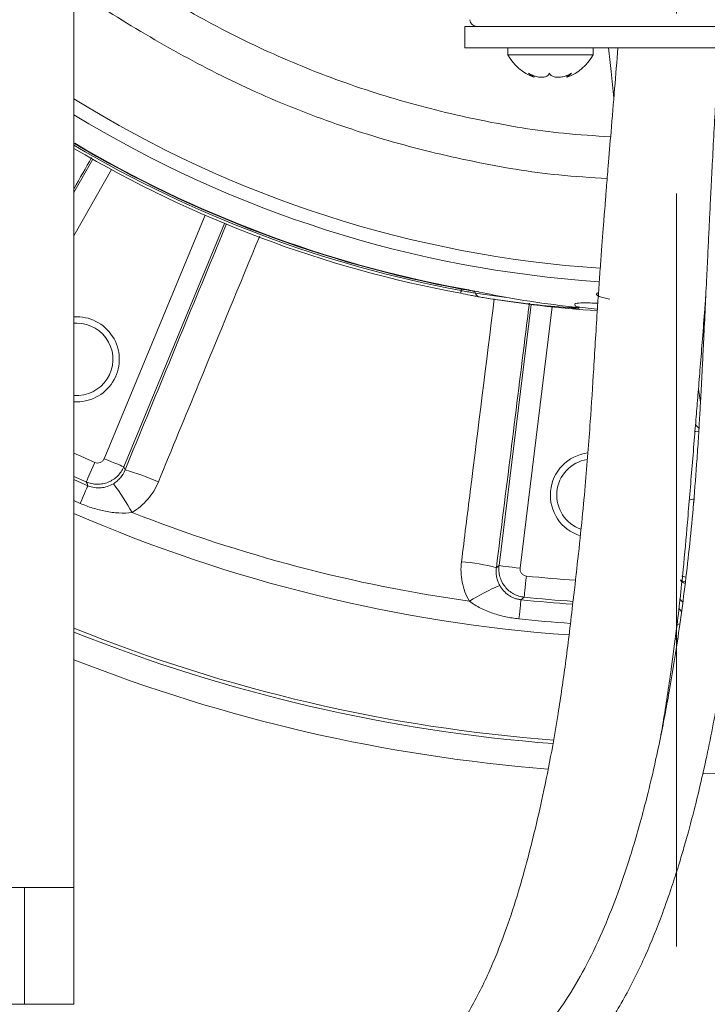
# Model space of a CAD drawing. Header units: millimetres. Extents: x 0 to 8410, y 0 to 5940.
# Tile 16 of 256: x 2066 to 2163, y 968 to 1107. Entities that reach past the tile are written whole.
import ezdxf

# ---------------------------------------------------------------- set-up
doc = ezdxf.new("R2010")
doc.units = ezdxf.units.MM
doc.header["$LTSCALE"] = 10
doc.linetypes.add('CENTERX2', pattern=[20.32, 12.7, -2.54, 2.54, -2.54])
doc.styles.add('SLDTEXTSTYLE0', font='TXT', dxfattribs={"width": 0.605})
doc.dimstyles.new('SLDDIMSTYLE13', dxfattribs={"dimtxt": 50, "dimasz": 50, "dimexe": 0, "dimexo": 0.0625, "dimgap": 12.5, "dimtad": 0, "dimtih": 1, "dimtoh": 1, "dimdec": 1, "dimrnd": 1e-09, "dimzin": 12, "dimdsep": 46, "dimtxsty": 'SLDTEXTSTYLE0', "dimsah": 1, "dimcen": 0, "dimadec": 0, "dimazin": 0, "dimtfac": 1, "dimtofl": 0, "dimtmove": 0, "dimatfit": 3, "dimfxl": 1, "dimfrac": 2, "dimtolj": 1, "dimtzin": 12, "dimarcsym": 0})
doc.dimstyles.new('SLDDIMSTYLE2', dxfattribs={"dimtxt": 50, "dimasz": 50, "dimexe": 0, "dimexo": 0.0625, "dimgap": 12.5, "dimtad": 1, "dimtoh": 1, "dimdec": 1, "dimrnd": 1e-09, "dimzin": 12, "dimdsep": 46, "dimtxsty": 'SLDTEXTSTYLE0', "dimsah": 1, "dimcen": 0.09, "dimadec": 0, "dimazin": 0, "dimtfac": 1, "dimtofl": 0, "dimtmove": 0, "dimatfit": 3, "dimfxl": 1, "dimfrac": 2, "dimtolj": 1, "dimtzin": 12, "dimarcsym": 0})

# ---------------------------------------------------------------- blocks, each defined once
blk = doc.blocks.new('*D44')
at = {"color": 7, "linetype": 'Continuous', "lineweight": 0}
for p, q in [((2158.71, 1232.51), (1837.74, 993.81)), ((1837.74, 993.81), (1650.7, 854.72)), ((1650.7, 854.72), (887.67, 854.72))]:
    blk.add_line(p, q, dxfattribs=at)
blk.add_solid([(1837.74, 993.81), (1793.14, 969.99), (1802.09, 957.96)], dxfattribs=at)
at = {"color": 7, "linetype": 'Continuous', "lineweight": 0, "char_height": 50, "attachment_point": 1, "style": 'SLDTEXTSTYLE0'}
for s, insert in [('Smallest circumscribed', (903.55, 995.88)), ('radius axis 1, R', (903.55, 919.17)), ('400', (1376.99, 919.17))]:
    blk.add_mtext(s, dxfattribs=dict(at, insert=insert))
blk = doc.blocks.new('*D47')
at = {"color": 7, "linetype": 'Continuous', "lineweight": 0}
for p, q in [((2679.92, 1232.51), (2679.92, 1332.51)), ((2410.3, 1232.51), (2694.92, 1232.51)), ((2679.92, 1167.51), (2679.92, 1232.51)), ((2118.59, 1167.51), (2694.92, 1167.51)), ((2679.92, 1167.51), (2679.92, 727.07))]:
    blk.add_line(p, q, dxfattribs=at)
for points in [[(2679.92, 1232.51), (2687.42, 1282.51), (2672.42, 1282.51)], [(2679.92, 1167.51), (2672.42, 1117.51), (2687.42, 1117.51)]]:
    blk.add_solid(points, dxfattribs=at)
at = {"color": 7, "linetype": 'Continuous', "lineweight": 0, "char_height": 50, "attachment_point": 1, "rotation": 90, "style": 'SLDTEXTSTYLE0'}
for s, insert in [(' (3x M8)', (2615.46, 819.3)), ('65', (2615.46, 742.94))]:
    blk.add_mtext(s, dxfattribs=dict(at, insert=insert))

msp = doc.modelspace()

# ---------------------------------------------------------------- linework, layer by layer
at = {"color": 7, "linetype": 'CENTERX2', "lineweight": 0}
msp.add_line((2158.705367, 1488.853734), (2158.705367, 976.174264), dxfattribs=at)
at = {"color": 7, "linetype": 'Continuous', "lineweight": 0}
for p, q in [((2073.705367, 984.514003), (2073.705367, 1136.013997)), ((2128.855367, 1106.014003), (2128.855367, 1103.013997)), ((2212.355367, 1106.014003), (2128.855367, 1106.014003)), ((2212.355367, 1103.013997), (2128.855367, 1103.013997)), ((2134.943998, 1103.013997), (2134.943998, 1102.013995)), ((2134.943998, 1102.013995), (2146.937536, 1102.013995)), ((2146.937536, 1102.013995), (2146.943997, 1102.013995)), ((2146.943997, 1102.013995), (2146.943997, 1103.013997)), ((2138.632738, 1098.868941), (2138.632738, 1099.05914)), ((2143.255256, 1099.129324), (2143.255256, 1098.868941)), ((2144.411858, 1066.583862), (2144.385147, 1066.889172)), ((2074.099733, 1065.046748), (2073.705367, 1065.033769)), ((2074.099733, 1064.146747), (2073.705367, 1064.131474)), ((2161.817531, 1054.843654), (2162.104346, 1052.954589)), ((2073.705367, 984.514003), (2064.705371, 984.514003)), ((2073.705367, 984.514003), (2073.705367, 968.014007)), ((2064.610584, 968.014007), (2073.10929, 968.014007)), ((2073.10929, 968.014007), (2073.705367, 968.014007))]:
    msp.add_line(p, q, dxfattribs=at)
at = {"color": 8, "linetype": 'Continuous', "lineweight": 0}
for p, q in [((2073.814883, 1089.508792), (2073.814883, 1089.546)), ((2074.582568, 1089.092945), (2074.582568, 1089.047735)), ((2073.705367, 1082.579588), (2076.364449, 1087.279489)), ((2078.983857, 1085.825314), (2073.705367, 1076.495623)), ((2077.962509, 1045.022776), (2092.194571, 1079.382022)), ((2094.953141, 1078.213175), (2080.730348, 1043.876295)), ((2119.898605, 1070.802604), (2119.898605, 1070.834433)), ((2120.611622, 1070.664962), (2120.611622, 1070.639496)), ((2130.095438, 1068.66925), (2130.614566, 1068.598559)), ((2130.347167, 1068.397676), (2134.753774, 1067.791392)), ((2133.681724, 1029.935365), (2138.205555, 1066.778993)), ((2141.182062, 1066.437905), (2136.655283, 1029.570257)), ((2075.442015, 1041.743939), (2073.705367, 1042.511364)), ((2073.705367, 1042.066877), (2075.666248, 1041.203757)), ((2074.585459, 1038.713773), (2073.705367, 1039.098164)), ((2161.230811, 1039.354881), (2161.113304, 1038.539325)), ((2159.203422, 1021.733215), (2158.801186, 1021.641915)), ((2158.89664, 1019.601872), (2158.551408, 1019.601842)), ((2066.705367, 968.014007), (2066.705367, 984.514003))]:
    msp.add_line(p, q, dxfattribs=at)
at = {"color": 8, "linetype": 'Continuous', "lineweight": 0, "flags": 128}
for points in [[(2128.268194, 1068.359589), (2128.27343, 1068.387841), (2128.279841, 1068.422412), (2128.287377, 1068.463047), (2128.295988, 1068.509494), (2128.305615, 1068.56141), (2128.316191, 1068.618452), (2128.327639, 1068.680187), (2128.339882, 1068.746229)], [(2128.339882, 1068.746229), (2128.348537, 1068.7929), (2128.35634, 1068.83498), (2128.363178, 1068.871861), (2128.368956, 1068.903019), (2128.373588, 1068.928008), (2128.377012, 1068.946471), (2128.379174, 1068.958138), (2128.380048, 1068.962847)], [(2144.846923, 1066.273292), (2144.865445, 1066.268971), (2145.001418, 1066.248273)], [(2144.854461, 1066.301828), (2144.868004, 1066.298713), (2145.003968, 1066.278016)], [(2161.287247, 1048.872729), (2161.443518, 1048.876857), (2161.821955, 1048.885649)], [(2073.705367, 1045.798188), (2074.659071, 1045.366948), (2076.640426, 1044.489687)], [(2077.962509, 1045.022776), (2078.485421, 1044.806187), (2078.989557, 1044.597363), (2079.456805, 1044.403826), (2079.870379, 1044.232508), (2080.215423, 1044.089591), (2080.479554, 1043.980186), (2080.653271, 1043.908229), (2080.730348, 1043.876295)], [(2076.640426, 1044.489687), (2076.41401, 1043.970948), (2076.195731, 1043.470835), (2075.993425, 1043.007319), (2075.814358, 1042.597046), (2075.664966, 1042.254751), (2075.5506, 1041.992729), (2075.475386, 1041.820397), (2075.442015, 1041.743939)], [(2080.730348, 1043.876295), (2080.856717, 1043.563162), (2080.912321, 1043.42555)], [(2075.666248, 1041.203757), (2075.63573, 1041.133439), (2075.571841, 1040.986245), (2075.475669, 1040.764694), (2075.348868, 1040.472542), (2075.193575, 1040.114795), (2075.012459, 1039.697518), (2074.808596, 1039.227848), (2074.585459, 1038.713773)], [(2075.666248, 1041.203757), (2075.542598, 1041.501438), (2075.442015, 1041.743939)], [(2160.451405, 1039.147933), (2160.816657, 1039.25549), (2161.230811, 1039.354881)], [(2133.301387, 1029.632663), (2133.417536, 1029.72505), (2133.681724, 1029.935365)], [(2136.655283, 1029.570257), (2136.093502, 1029.639234), (2135.551897, 1029.705738), (2135.049925, 1029.767369), (2134.605611, 1029.821922), (2134.234919, 1029.867445), (2133.951162, 1029.902284), (2133.764528, 1029.925202), (2133.681724, 1029.935365)], [(2137.543459, 1028.455262), (2137.485075, 1027.892282), (2137.428787, 1027.349507), (2137.37662, 1026.846473), (2137.330443, 1026.401212), (2137.291918, 1026.029726), (2137.262429, 1025.745352), (2137.243033, 1025.558328), (2137.234428, 1025.475343)], [(2136.773265, 1025.115614), (2136.765205, 1025.039395), (2136.748331, 1024.879818), (2136.72293, 1024.639641), (2136.689438, 1024.322917), (2136.648425, 1023.93507), (2136.600588, 1023.482715), (2136.546745, 1022.973542), (2136.487811, 1022.416254)], [(2137.234428, 1025.475343), (2136.928635, 1025.236731), (2136.773265, 1025.115614)], [(2159.148113, 1025.259217), (2159.439408, 1024.935981), (2159.546329, 1024.829393)], [(2159.029156, 1023.862397), (2159.180521, 1023.712312), (2159.415147, 1023.47148)]]:
    msp.add_lwpolyline(points, dxfattribs=at)
at = {"color": 7, "linetype": 'Continuous', "lineweight": 0}
for centre, radius, start, end in [((2130.571056, 1107.013999), 1, 182, 270), ((2141.063386, 1105.412981), 7, 209.04974724, 249.37401575), ((2140.824608, 1105.412981), 7, 290.65384838, 330.95025276), ((2158.705367, 1232.513999), 166.271599, 239.29932094, 259.47345656), ((2158.705367, 1232.513999), 166.952362, 239.39428495, 259.49562911), ((2158.705367, 1232.513999), 166.998004, 260.6085507, 266.16967223), ((2074.099736, 1059.046748), 6, 266.23133973, 90), ((2074.099736, 1059.046748), 5.1, 265.56505106, 90), ((2146.922999, 1039.873983), 6, 96.94402814, 252.76734406), ((2146.922999, 1039.873983), 5.1, 99.05224383, 250.79523193), ((2158.705367, 1232.513999), 232, 248.5075075, 265.52722896), ((2158.705367, 1232.513999), 232, 270.92940364, 286.00143472)]:
    msp.add_arc(centre, radius, start, end, dxfattribs=at)
at = {"color": 8, "linetype": 'Continuous', "lineweight": 0}
for centre, radius, start, end in [((2158.705367, 1232.513999), 160.972778, 238.12690665, 266.17325359), ((2158.705367, 1232.513999), 162.881464, 238.54344507, 266.1705476), ((2158.705367, 1232.513999), 166.338819, 239.26919177, 259.49562911), ((2158.705367, 1232.513999), 166.559137, 239.31423643, 259.49562911), ((2130.000038, 1068.328367), 0.35398, 11.29137305, 74.36518106), ((2131.061197, 1068.54481), 0.729032, 191.64345209, 246.95426804), ((2143.974881, 1066.873627), 0.584999, 224.21236726, 262.93817617), ((2073.383247, 1015.047932), 29.359431, 65.38601812, 75.14078711), ((2051.211803, 1020.36591), 35.11929, 29.08515449, 36.97736044), ((2158.705367, 1232.513999), 212.912208, 246.47022522, 265.92215493), ((2158.705367, 1232.513999), 209.650755, 248.51009891, 261.98990109), ((2125.880564, 1001.226506), 29.359469, 75.35925789, 85.11403207), ((2158.705367, 1232.513999), 205.153106, 264.07930664, 266.02222079), ((2160.470417, 1031.128454), 2.855685, 249.29635755, 260.53324847), ((2147.796894, 994.936092), 35.120674, 113.52274732, 121.41463541), ((2160.179271, 1028.478438), 1.081731, 215.17863135, 255.73125628), ((2160.079187, 1028.840648), 1.189033, 228.89498745, 263.09406117), ((2158.705367, 1232.513999), 208.554805, 263.96348278, 265.98117814), ((2158.705367, 1232.513999), 208.148995, 264.07930664, 265.9860395), ((2158.705367, 1232.513999), 211.269224, 263.96348278, 265.94575956), ((2158.705367, 1232.513999), 227.877037, 248.09874006, 265.64250035), ((2158.705367, 1232.513999), 228.365682, 248.14801901, 265.63301886)]:
    msp.add_arc(centre, radius, start, end, dxfattribs=at)
for points, knots in [([(2073.705367, 1119.087813), (2075.002974, 1118.051836), (2079.367682, 1114.567164), (2087.427373, 1109.479952), (2097.758058, 1103.854206), (2108.547614, 1099.173409), (2119.692819, 1095.41573), (2131.132772, 1092.652074), (2141.07937, 1090.957257), (2147.213276, 1090.590413), (2149.427393, 1090.457996)], [0, 0, 0, 0, 0.0605951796, 0.2038214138, 0.3470501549, 0.4897658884, 0.632527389, 0.7757989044, 0.9190715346, 1, 1, 1, 1]), ([(2148.945123, 1084.568982), (2146.664195, 1084.705815), (2140.295334, 1085.087882), (2129.950445, 1086.854889), (2118.020063, 1089.740003), (2106.400196, 1093.666942), (2095.143112, 1098.545623), (2084.399292, 1104.456106), (2077.231433, 1108.854212), (2073.858826, 1111.500953), (2073.705367, 1111.621385)], [0, 0, 0, 0, 0.0845703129, 0.2361392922, 0.387707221, 0.5387340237, 0.6897196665, 0.8412493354, 0.9927765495, 1, 1, 1, 1]), ([(2076.198562, 1087.530856), (2075.368853, 1086.06628), (2074.538344, 1084.600291), (2073.706169, 1083.136901), (2073.705367, 1083.135491)], [0, 0, 0, 0, 0.9990360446, 1, 1, 1, 1]), ([(2080.912321, 1043.42555), (2085.04395, 1053.470073), (2089.808827, 1065.054103), (2094.594052, 1076.640799), (2095.230004, 1078.180661)], [0, 0, 0, 0, 0.86710085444, 1, 1, 1, 1]), ([(2099.913309, 1076.44104), (2097.052496, 1069.510931), (2092.276741, 1057.942019), (2087.519176, 1046.37689), (2085.611528, 1041.739603)], [0, 0, 0, 0, 0.5990285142, 1, 1, 1, 1]), ([(2128.339882, 1068.746229), (2128.394297, 1068.736166), (2128.764672, 1068.667673), (2129.227119, 1068.585373), (2129.85107, 1068.478268), (2130.134831, 1068.432171), (2130.347167, 1068.397676)], [0, 0, 0, 0, 0.073509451, 0.5003349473, 0.6261047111, 1, 1, 1, 1]), ([(2128.380048, 1068.962847), (2128.697552, 1068.905317), (2129.285557, 1068.798773), (2129.83413, 1068.709561), (2130.061111, 1068.674545), (2130.095438, 1068.66925)], [0, 0, 0, 0, 0.4990602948, 0.9242408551, 1, 1, 1, 1]), ([(2128.381195, 1030.479287), (2128.795039, 1033.783144), (2130.342894, 1046.140208), (2131.878193, 1058.508895), (2133.003005, 1067.570617)], [0, 0, 0, 0, 0.2673658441, 1, 1, 1, 1]), ([(2149.298301, 1067.549472), (2149.015219, 1067.604309), (2148.247691, 1067.75299), (2147.610947, 1067.996031), (2147.299997, 1068.258265), (2147.583991, 1068.408458), (2147.721391, 1068.481123)], [0, 0, 0, 0, 0.1659276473, 0.4498846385, 0.7338470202, 1, 1, 1, 1]), ([(2137.960328, 1066.982274), (2137.753947, 1065.315769), (2136.21119, 1052.858211), (2134.651998, 1040.413011), (2133.301387, 1029.632663)], [0, 0, 0, 0, 0.1337746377, 1, 1, 1, 1]), ([(2145.001418, 1066.248273), (2145.000058, 1066.246983), (2144.990313, 1066.237742), (2144.855164, 1066.238229), (2144.484189, 1066.254334), (2144.174892, 1066.274945), (2143.902961, 1066.293066)], [0, 0, 0, 0, 0.0714805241, 0.5121730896, 0.571106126, 1, 1, 1, 1]), ([(2143.911903, 1066.433703), (2143.940854, 1066.430385), (2144.268119, 1066.392882), (2144.573703, 1066.355244), (2144.919535, 1066.305773), (2144.96552, 1066.290655), (2145.003968, 1066.278016)], [0, 0, 0, 0, 0.0423762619, 0.4790360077, 0.56443339, 1, 1, 1, 1]), ([(2145.003968, 1066.278016), (2145.003603, 1066.272857), (2145.002881, 1066.262633), (2145.001902, 1066.25303), (2145.001418, 1066.248273)], [0, 0, 0, 0, 0.5045968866, 1, 1, 1, 1]), ([(2076.640423, 1044.489687), (2076.762756, 1044.436294), (2076.89513, 1044.408058), (2077.1583, 1044.404459), (2077.291603, 1044.429357), (2077.535939, 1044.527981), (2077.648761, 1044.602155), (2077.836755, 1044.788547), (2077.911427, 1044.899464), (2077.962506, 1045.022779)], [0, 0, 0, 0, 0.25, 0.25, 0.5, 0.5, 0.75, 0.75, 1, 1, 1, 1]), ([(2080.730346, 1043.876302), (2080.627804, 1043.630202), (2080.502597, 1043.398365), (2080.20869, 1042.962063), (2080.037738, 1042.755581), (2079.661419, 1042.383684), (2079.457004, 1042.218179), (2079.015852, 1041.927821), (2078.777759, 1041.803076), (2078.289311, 1041.60592), (2078.036639, 1041.531667), (2077.513891, 1041.433269), (2077.24933, 1041.410481), (2076.723347, 1041.416817), (2076.458278, 1041.446162), (2075.938789, 1041.557138), (2075.686585, 1041.637796), (2075.442013, 1041.743933)], [0, 0, 0, 0, 0.125, 0.125, 0.25, 0.25, 0.375, 0.375, 0.5, 0.5, 0.625, 0.625, 0.75, 0.75, 0.875, 0.875, 1, 1, 1, 1]), ([(2079.267667, 1041.490136), (2079.453959, 1041.60244), (2079.62868, 1041.728584), (2079.955924, 1042.007429), (2080.109153, 1042.160984), (2080.529626, 1042.65738), (2080.750238, 1043.023978), (2080.912319, 1043.425558)], [0, 0, 0, 0, 0.25, 0.25, 0.5, 0.5, 1, 1, 1, 1]), ([(2075.666247, 1041.20375), (2075.964923, 1041.072879), (2076.274606, 1040.982976), (2076.748041, 1040.909187), (2076.906012, 1040.895079), (2077.21636, 1040.886406), (2077.369083, 1040.891671), (2077.822996, 1040.933885), (2078.123349, 1040.997971), (2078.706123, 1041.19257), (2078.988674, 1041.321948), (2079.267667, 1041.490136)], [0, 0, 0, 0, 0.25, 0.25, 0.375, 0.375, 0.5, 0.5, 0.75, 0.75, 1, 1, 1, 1]), ([(2085.611529, 1041.739598), (2085.241524, 1040.840004), (2084.739667, 1040.022833), (2083.789662, 1038.920358), (2083.444613, 1038.580364), (2082.709751, 1037.963742), (2082.318424, 1037.685334), (2081.902491, 1037.437713)], [0, 0, 0, 0, 0.5, 0.5, 0.75, 0.75, 1, 1, 1, 1]), ([(2081.902491, 1037.437713), (2081.278293, 1037.345082), (2080.654133, 1037.329489), (2079.403984, 1037.39305), (2078.781836, 1037.474044), (2077.554143, 1037.710392), (2076.944638, 1037.866979), (2075.749551, 1038.243323), (2075.162515, 1038.463303), (2074.585462, 1038.713776)], [0, 0, 0, 0, 0.25, 0.25, 0.5, 0.5, 0.75, 0.75, 1, 1, 1, 1]), ([(2129.491029, 1024.908697), (2129.252442, 1025.326424), (2129.045533, 1025.768469), (2128.710139, 1026.666956), (2128.579228, 1027.127043), (2128.391154, 1028.068958), (2128.334358, 1028.553538), (2128.299728, 1029.516571), (2128.320884, 1029.997981), (2128.381196, 1030.479284)], [0, 0, 0, 0, 0.25, 0.25, 0.5, 0.5, 0.75, 0.75, 1, 1, 1, 1]), ([(2137.234427, 1025.475348), (2136.969299, 1025.503404), (2136.711373, 1025.557253), (2136.209346, 1025.714446), (2135.962669, 1025.819372), (2135.498853, 1026.073929), (2135.281901, 1026.22262), (2134.877735, 1026.562579), (2134.690239, 1026.755179), (2134.361904, 1027.167063), (2134.21864, 1027.388043), (2133.975171, 1027.860982), (2133.877839, 1028.108041), (2133.733828, 1028.613964), (2133.686317, 1028.876386), (2133.644446, 1029.405944), (2133.649787, 1029.670679), (2133.681725, 1029.935368)], [0, 0, 0, 0, 0.125, 0.125, 0.25, 0.25, 0.375, 0.375, 0.5, 0.5, 0.625, 0.625, 0.75, 0.75, 0.875, 0.875, 1, 1, 1, 1]), ([(2133.301387, 1029.632667), (2133.27312, 1029.418554), (2133.262035, 1029.204067), (2133.273996, 1028.774345), (2133.297474, 1028.55776), (2133.377997, 1028.135894), (2133.43486, 1027.929455), (2133.58211, 1027.525644), (2133.673614, 1027.326567), (2133.779772, 1027.138297)], [0, 0, 0, 0, 0.25, 0.25, 0.5, 0.5, 0.75, 0.75, 1, 1, 1, 1]), ([(2136.655283, 1029.570261), (2136.639016, 1029.437778), (2136.649726, 1029.30285), (2136.721371, 1029.049595), (2136.78327, 1028.928938), (2136.947514, 1028.722901), (2137.050797, 1028.635935), (2137.283082, 1028.508942), (2137.410694, 1028.469024), (2137.543458, 1028.455256)], [0, 0, 0, 0, 0.25, 0.25, 0.5, 0.5, 0.75, 0.75, 1, 1, 1, 1]), ([(2133.779772, 1027.138297), (2133.939957, 1026.854209), (2134.122106, 1026.602704), (2134.532709, 1026.147149), (2134.762993, 1025.943), (2135.136881, 1025.682924), (2135.266865, 1025.603333), (2135.539884, 1025.458607), (2135.684323, 1025.39297), (2135.982049, 1025.28053), (2136.13475, 1025.233744), (2136.448526, 1025.159611), (2136.610685, 1025.132239), (2136.773265, 1025.115615)], [0, 0, 0, 0, 0.25, 0.25, 0.5, 0.5, 0.625, 0.625, 0.75, 0.75, 0.875, 0.875, 1, 1, 1, 1]), ([(2136.487811, 1022.416247), (2135.86221, 1022.482404), (2135.242579, 1022.580053), (2134.015666, 1022.841381), (2133.408804, 1023.005135), (2132.224638, 1023.403788), (2131.642488, 1023.640031), (2130.524239, 1024.199828), (2129.988895, 1024.520545), (2129.491029, 1024.908697)], [0, 0, 0, 0, 0.25, 0.25, 0.5, 0.5, 0.75, 0.75, 1, 1, 1, 1])]:
    msp.add_open_spline(points, degree=3, knots=knots, dxfattribs=at)
at = {"color": 7, "linetype": 'Continuous', "lineweight": 0}
for points, knots in [([(2164.605368, 1102.142041), (2164.566239, 1101.403886), (2164.456145, 1099.327012), (2164.265717, 1095.818792), (2164.03403, 1091.528751), (2163.808689, 1087.281309), (2163.60571, 1083.346899), (2163.437184, 1080.002163), (2163.286107, 1076.927913), (2163.131267, 1073.722228), (2162.951557, 1069.957126), (2162.752173, 1065.775388), (2162.557476, 1061.757345), (2162.388917, 1058.374155), (2162.24797, 1055.630907), (2162.112437, 1053.074885), (2161.961704, 1050.372807), (2161.781746, 1047.392417), (2161.503298, 1043.229798), (2161.10151, 1038.143242), (2160.539389, 1032.379158), (2159.907992, 1026.921714), (2159.230241, 1021.819678), (2158.506836, 1016.969835), (2157.82343, 1012.849321), (2157.143216, 1009.098506), (2156.443492, 1005.529944), (2155.595757, 1001.577928), (2154.646235, 997.57832), (2153.708999, 994.015432), (2152.835552, 990.965987), (2151.819072, 987.668275), (2150.440204, 983.615931), (2148.528563, 978.740496), (2146.228113, 973.80826), (2143.589911, 969.195761), (2140.751876, 965.227132), (2137.71056, 961.77266), (2134.527991, 958.825886), (2131.411764, 956.475795), (2128.408624, 954.576876), (2125.372645, 952.945639), (2122.010125, 951.443967), (2118.299953, 950.08233), (2114.540454, 948.965382), (2110.699061, 948.054978), (2107.423547, 947.440891), (2104.338457, 946.969372), (2101.261799, 946.584359), (2097.619405, 946.226695), (2094.999719, 946.055283), (2093.640371, 945.966338)], [0, 0, 0, 0, 0.0106878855, 0.0300714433, 0.0509067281, 0.0732174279, 0.0923642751, 0.1090223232, 0.1229649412, 0.1384390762, 0.1574611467, 0.1802675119, 0.2025608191, 0.219492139, 0.2328118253, 0.2454235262, 0.2596772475, 0.2754654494, 0.2926724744, 0.3259502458, 0.3569646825, 0.3858116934, 0.4148922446, 0.4404574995, 0.4657090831, 0.48316116, 0.5029409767, 0.525264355, 0.5493655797, 0.5703002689, 0.585718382, 0.6014149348, 0.6269301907, 0.6559796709, 0.6870455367, 0.7154684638, 0.7416643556, 0.7647037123, 0.7877364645, 0.8086879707, 0.8240846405, 0.8411375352, 0.859902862, 0.8782938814, 0.8989028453, 0.9168913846, 0.9354654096, 0.9470848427, 0.9620065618, 0.9802853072, 1, 1, 1, 1]), ([(2150.460679, 1103.013997), (2150.302644, 1101.097695), (2149.976997, 1097.148953), (2149.518512, 1091.568463), (2149.134346, 1086.890839), (2148.862764, 1083.565735), (2148.678352, 1081.280045), (2148.522217, 1079.320895), (2148.359575, 1077.245739), (2148.174065, 1074.819335), (2147.972409, 1072.089605), (2147.768065, 1069.197737), (2147.442988, 1064.373011), (2147.060754, 1058.035834), (2146.628825, 1051.231405), (2146.224429, 1045.749504), (2145.827025, 1040.987727), (2145.330427, 1035.746583), (2144.734702, 1030.154481), (2144.128101, 1024.845032), (2143.573176, 1020.156745), (2143.075047, 1016.247091), (2142.566501, 1012.580845), (2141.981536, 1008.731252), (2141.166313, 1003.922283), (2140.109712, 998.531133), (2138.860171, 993.010899), (2137.601831, 988.017479), (2136.197453, 983.05224), (2134.469855, 977.856905), (2132.246903, 972.335943), (2129.420626, 966.727825), (2126.183451, 961.956665), (2122.835842, 958.419605), (2119.727243, 955.95462), (2115.918992, 953.650824), (2111.261275, 951.662776), (2106.753291, 950.441334), (2103.224891, 949.786417), (2100.785889, 949.442665), (2098.4033, 949.19684), (2096.560383, 949.046034), (2095.500359, 948.993987), (2095.22537, 948.980485)], [0, 0, 0, 0, 0.030793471, 0.0634531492, 0.0893401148, 0.1056175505, 0.1166634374, 0.1259269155, 0.1369881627, 0.1499359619, 0.1648831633, 0.1808780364, 0.1965116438, 0.2427973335, 0.2837384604, 0.3082788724, 0.33406811, 0.363315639, 0.3963098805, 0.4293768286, 0.4539677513, 0.4767229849, 0.4968621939, 0.5176945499, 0.5438474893, 0.5809460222, 0.6129626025, 0.642387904, 0.671255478, 0.7035799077, 0.7387887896, 0.7763697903, 0.8143476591, 0.838781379, 0.8611211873, 0.8822337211, 0.9130011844, 0.9437161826, 0.9573694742, 0.9705054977, 0.9830775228, 0.9956100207, 1, 1, 1, 1]), ([(2149.146407, 1103.013997), (2149.256149, 1101.901986), (2149.488804, 1099.5445), (2149.741159, 1097.15852), (2149.874479, 1095.897993)], [0, 0, 0, 0, 0.4716940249, 1, 1, 1, 1]), ([(2140.781606, 1099.421312), (2140.691425, 1099.273425), (2140.535175, 1099.017194), (2140.014002, 1098.847682), (2139.424519, 1098.841731), (2138.767074, 1098.984726), (2138.229987, 1099.198313), (2137.931833, 1099.366633), (2137.834976, 1099.421312)], [0, 0, 0, 0, 0.2355688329, 0.4081478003, 0.581146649, 0.745075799, 0.9171869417, 1, 1, 1, 1]), ([(2137.834976, 1099.421312), (2138.024932, 1099.275118), (2138.354062, 1099.021811), (2138.607651, 1098.851924), (2138.61041, 1098.863994), (2138.611541, 1098.868941)], [0, 0, 0, 0, 0.4461158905, 0.7729683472, 1, 1, 1, 1]), ([(2143.890626, 1099.421312), (2143.608285, 1099.273424), (2143.119095, 1099.017189), (2142.341522, 1098.847684), (2141.712151, 1098.841733), (2141.208409, 1098.984722), (2140.920182, 1099.198313), (2140.815585, 1099.366633), (2140.781606, 1099.421312)], [0, 0, 0, 0, 0.2355671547, 0.4081504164, 0.581145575, 0.745079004, 0.9171879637, 1, 1, 1, 1]), ([(2143.288663, 1098.870312), (2143.273707, 1098.864041), (2143.236109, 1098.848277), (2143.390364, 1098.988618), (2143.633633, 1099.197866), (2143.827605, 1099.366518), (2143.890626, 1099.421312)], [0, 0, 0, 0, 0.2054250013, 0.516398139, 0.8428800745, 1, 1, 1, 1]), ([(2093.640371, 939.052944), (2093.924367, 939.067105), (2095.866251, 939.16393), (2099.196173, 939.43903), (2103.354285, 939.878172), (2106.692421, 940.342898), (2109.284419, 940.776798), (2111.257833, 941.15534), (2113.024775, 941.529868), (2114.918258, 941.971494), (2117.216692, 942.572587), (2120.198239, 943.461604), (2123.712186, 944.697156), (2127.476428, 946.303318), (2130.967015, 948.091066), (2134.380782, 950.15283), (2137.645205, 952.493637), (2140.823222, 955.204433), (2144.283626, 958.683119), (2147.941346, 963.224897), (2151.458629, 968.885456), (2154.368528, 974.818174), (2156.486267, 980.073508), (2157.973137, 984.313404), (2158.936102, 987.321157), (2159.715331, 989.925576), (2160.451667, 992.536242), (2161.258213, 995.587016), (2162.128006, 999.13532), (2163.04069, 1003.200471), (2163.97253, 1007.795572), (2164.900566, 1012.959379), (2165.754742, 1018.449439), (2166.436679, 1023.615633), (2166.919504, 1027.8867), (2167.273038, 1031.345052), (2167.563975, 1034.422479), (2167.847548, 1037.637088), (2168.134954, 1041.113734), (2168.444324, 1045.109321), (2168.767758, 1049.597394), (2169.070589, 1054.170493), (2169.317316, 1058.306275), (2169.512166, 1061.875324), (2169.678675, 1065.160359), (2169.836733, 1068.496793), (2169.992341, 1071.970772), (2170.161221, 1075.917825), (2170.35812, 1080.591456), (2170.617803, 1086.162231), (2170.944534, 1092.353691), (2171.187167, 1096.689382), (2171.310207, 1098.88803)], [0, 0, 0, 0, 0.0039820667, 0.027228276, 0.046722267, 0.0624440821, 0.0743361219, 0.0834676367, 0.0905537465, 0.0996121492, 0.1106871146, 0.1238427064, 0.1432793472, 0.1631129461, 0.1817705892, 0.1992053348, 0.2204389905, 0.2399871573, 0.2603286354, 0.2929861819, 0.3272721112, 0.3619367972, 0.3950841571, 0.4155447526, 0.4321276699, 0.444533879, 0.4582131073, 0.4747185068, 0.4941409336, 0.515732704, 0.540330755, 0.5679494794, 0.5982572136, 0.6275426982, 0.6495381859, 0.6654159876, 0.6816217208, 0.6975312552, 0.7153762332, 0.7355505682, 0.7592476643, 0.7843073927, 0.8051425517, 0.8216561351, 0.8379654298, 0.8542463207, 0.8712478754, 0.8892689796, 0.9123184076, 0.9393026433, 0.9692201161, 1, 1, 1, 1]), ([(2074.582337, 1089.047333), (2074.433096, 1089.135374), (2074.146633, 1089.304366), (2073.922248, 1089.442281), (2073.814763, 1089.508345)], [0, 0, 0, 0, 0.5209796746, 1, 1, 1, 1]), ([(2120.611581, 1070.639079), (2120.524323, 1070.65811), (2120.349875, 1070.696158), (2120.08824, 1070.756827), (2119.937677, 1070.792809), (2119.898497, 1070.802172)], [0, 0, 0, 0, 0.4253984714, 0.8504738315, 1, 1, 1, 1]), ([(2128.329039, 1069.040691), (2128.693416, 1068.972455), (2129.174198, 1068.882421), (2130.009783, 1068.721126), (2130.525538, 1068.618684), (2130.867699, 1068.54725), (2130.914715, 1068.537434)], [0, 0, 0, 0, 0.3801519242, 0.5015976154, 0.9315160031, 1, 1, 1, 1]), ([(2128.268194, 1068.359589), (2128.729384, 1068.271905), (2129.418941, 1068.140802), (2130.171639, 1067.990791), (2130.546466, 1067.917547), (2130.716515, 1067.885228), (2130.775806, 1067.87396)], [0, 0, 0, 0, 0.5112705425, 0.7644378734, 0.917866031, 1, 1, 1, 1]), ([(2130.775806, 1067.87396), (2130.991497, 1067.834581), (2131.217607, 1067.7933), (2131.444397, 1067.756064), (2131.454847, 1067.754348)], [0, 0, 0, 0, 0.9539224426, 1, 1, 1, 1]), ([(2130.914715, 1068.537434), (2132.308126, 1068.257477), (2134.400162, 1067.837157), (2138.73353, 1067.09506), (2141.671546, 1066.719831), (2143.911903, 1066.433703)], [0, 0, 0, 0, 0.3213960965, 0.4825365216, 1, 1, 1, 1]), ([(2143.902961, 1066.293066), (2142.330661, 1066.421371), (2140.060649, 1066.606611), (2135.911507, 1067.079029), (2133.333372, 1067.469694), (2131.454847, 1067.754348)], [0, 0, 0, 0, 0.3794667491, 0.547856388, 1, 1, 1, 1]), ([(2156.532182, 1006.033917), (2156.63264, 1006.61209), (2157.166319, 1009.683582), (2157.889145, 1014.668459), (2158.870373, 1021.89221), (2159.624973, 1028.772291), (2160.310356, 1036.452714), (2160.822433, 1042.68556), (2161.241533, 1047.809457), (2161.52537, 1051.272277), (2161.795404, 1054.566686), (2162.082563, 1058.09381), (2162.395249, 1062.011415), (2162.664286, 1065.465085), (2162.820445, 1067.600197), (2162.873629, 1068.327357)], [0, 0, 0, 0, 0.0289050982, 0.1535557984, 0.2479756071, 0.3832150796, 0.4900420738, 0.6187868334, 0.683407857, 0.7349932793, 0.7831372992, 0.8393434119, 0.9014608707, 0.9664402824, 1, 1, 1, 1]), ([(2143.863628, 1066.43795), (2143.943393, 1066.428995), (2144.293555, 1066.389683), (2144.601987, 1066.351269), (2144.81937, 1066.315744), (2144.809862, 1066.317954), (2144.807631, 1066.318472)], [0, 0, 0, 0, 0.1393577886, 0.6117750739, 0.9088986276, 1, 1, 1, 1]), ([(2144.385147, 1066.889172), (2144.497239, 1066.926975), (2144.721443, 1067.002589), (2146.000882, 1067.01152), (2147.238328, 1066.982801), (2147.619916, 1066.973945)], [0, 0, 0, 0, 0.4088124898, 0.8176974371, 1, 1, 1, 1]), ([(2147.564813, 1066.146796), (2146.963507, 1066.202747), (2145.570731, 1066.332343), (2144.584464, 1066.490816), (2144.459696, 1066.558074), (2144.411858, 1066.583862)], [0, 0, 0, 0, 0.3190028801, 0.738890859, 1, 1, 1, 1]), ([(2161.407382, 1049.832334), (2161.556802, 1049.657334), (2161.712676, 1049.474776), (2161.888831, 1049.336701), (2161.896124, 1049.330985)], [0, 0, 0, 0, 0.9585986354, 1, 1, 1, 1])]:
    msp.add_open_spline(points, degree=3, knots=knots, dxfattribs=at)

# ---------------------------------------------------------------- dimensions: what is measured, and where the dimension line sits
dim = msp.add_linear_dim(base=(2679.915828, 1232.513999), p1=(2118.590337, 1167.513999), p2=(2410.299158, 1232.513999), angle=90, text='<> (3x M8)', dimstyle='SLDDIMSTYLE2', dxfattribs=at)
dim.commit()
dim.dimension.update_dxf_attribs({"geometry": '*D47', "text_midpoint": (2679.915828, 907.058828), "dimtype": 160})
dim = msp.add_radius_dim(center=(2158.705367, 1232.513999), mpoint=(1837.735914, 993.812072), text='Smallest circumscribed\\Pradius axis 1, <>', dimstyle='SLDDIMSTYLE13', dxfattribs=at)
dim.commit()
dim.dimension.update_dxf_attribs({"geometry": '*D44', "text_midpoint": (1256.686352, 931.424358), "dimtype": 164})

doc.saveas('drawing.dxf')
